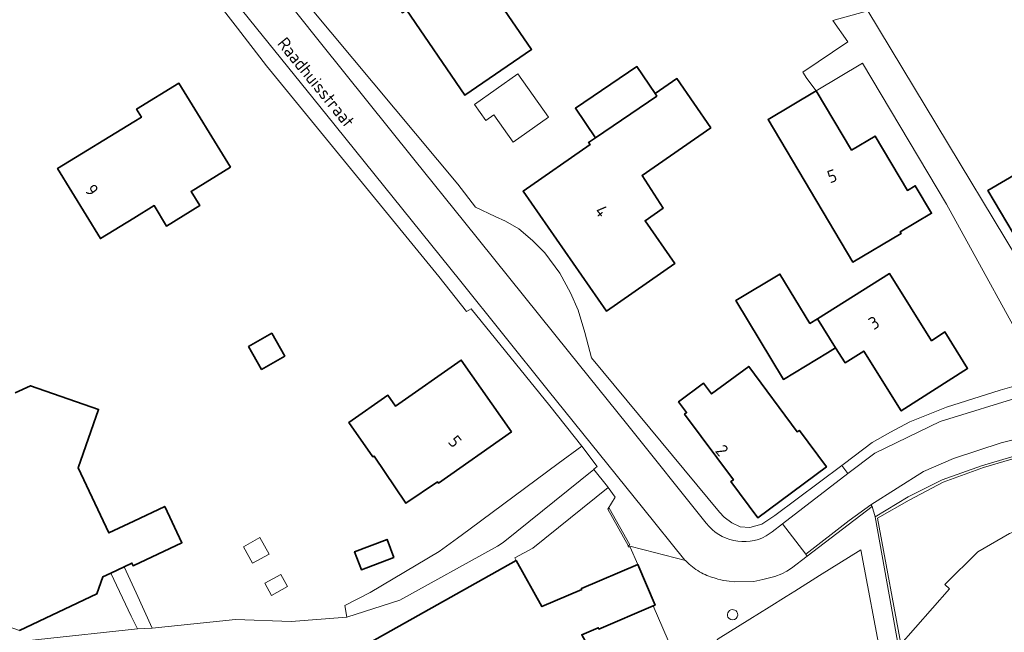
# Model space of a CAD drawing. Header units: metres. Extents: x 244832 to 245816, y 594581 to 595225.
# Tile 21 of 34: x 245484 to 245625, y 594821 to 594908. Entities that reach past the tile are written whole.
import ezdxf
from ezdxf.enums import TextEntityAlignment as Align

# ---------------------------------------------------------------- set-up
doc = ezdxf.new("R2010")
doc.units = ezdxf.units.M
for name, color, linetype, lineweight in [('B-XX-GR-GROENVOORZIENING-GV', 80, 'Continuous', 18), ('B-XX-GR-HAAG-G', 90, 'GR-HAAG1', 13), ('B-XX-IE-MEUBILAIR_WEGMEUBILAIR_BOOMKRANS-GV', 60, 'Continuous', 18), ('B-XX-OG-BEBOUWING-GV', 7, 'Continuous', 35), ('B-XX-OG-BEBOUWING-T18', 10, 'Continuous', 18), ('B-XX-OG-BEBOUWING_LAGE TRAFO-GV', 7, 'Continuous', 18), ('B-XX-OG-BEBOUWING_OVERBOUWING-GV', 7, 'Continuous', 18), ('B-XX-OG-TERREIN_ERF-GV', 7, 'Continuous', 18), ('B-XX-OG-TOPOGRAFIE-T18', 10, 'Continuous', 18), ('B-XX-RI-HWA_GOOT_LIJNGOOT-G', 150, 'Continuous', 18), ('B-XX-VH-GOOT-G', 170, 'Continuous', 18), ('B-XX-VH-VERHARDING_GESLOTEN-GV', 252, 'Continuous', 18), ('B-XX-VH-VERHARDING_OPEN-GV', 252, 'Continuous', 18), ('B-XX-VH-VERHARDING_STRAATBAKSTEEN-GV', 252, 'Continuous', 18)]:
    doc.layers.add(name, color=color, linetype=linetype, lineweight=lineweight)
doc.styles.add('NLCS-ISO-M-T18', font='NLCS-ISO.ttf', dxfattribs={"height": 1.8})
doc.linetypes.add('GR-HAAG1', pattern='A,6,[176,NLCS.SHX,S=0.125,R=0,X=0,Y=0],-2', length=8)

msp = doc.modelspace()

# ---------------------------------------------------------------- linework, layer by layer
at = {"layer": 'B-XX-GR-GROENVOORZIENING-GV', "color": 252}
for points in [[(245636.28, 594858.01), (245605.11, 594909.66), (245600.12, 594908.28), (245602.26, 594905.24), (245595.83, 594900.9), (245596.39, 594899.97), (245597.73, 594898.23), (245604.34, 594902.17), (245616.4, 594881.98), (245630.07, 594857.05)], [(245647.77, 594839.93), (245646.29, 594849.63), (245639.26, 594848.5), (245633.27, 594847.42), (245627.01, 594846.18), (245621.38, 594844.49), (245615.75, 594842.49), (245610.88, 594840.06), (245606.19, 594837.19), (245609.53, 594818.6), (245616.81, 594826.9), (245616.13, 594827.53), (245620.89, 594832.2), (245625.42, 594834.84), (245630.57, 594836.8)], [(245565.9, 594843.99), (245565.86, 594844.03), (245566.35, 594844.42), (245564.18, 594847.32), (245560.79, 594844.82), (245548.18, 594835.5), (245547.07, 594834.68), (245546.35, 594834.15), (245543.72, 594832.26), (245533.87, 594826.39), (245530.25, 594824.53), (245530.5, 594822.83), (245538.12, 594825.28), (245552.1, 594833.01), (245552.89, 594833.55)]]:
    msp.add_lwpolyline(points, close=True, dxfattribs=at)
at = {"layer": 'B-XX-GR-HAAG-G', "color": 252}
msp.add_lwpolyline([(245645.43, 594849.26), (245638.82, 594848.22), (245631.88, 594846.87), (245626.71, 594845.77), (245621.69, 594844.27), (245615.92, 594842.16), (245611.05, 594839.59), (245606.52, 594837), (245610.09, 594817.74)], dxfattribs=at)
at = {"layer": 'B-XX-IE-MEUBILAIR_WEGMEUBILAIR_BOOMKRANS-GV', "color": 252}
for points in [[(245586.46, 594823.4, 1.082462), (245585.09, 594822.85)], [(245585.09, 594822.85, 0.917282), (245586.46, 594823.4)]]:
    msp.add_lwpolyline(points, format="xyb", dxfattribs=at)
at = {"layer": 'B-XX-OG-BEBOUWING-GV', "color": 252}
for points in [[(245549.05, 594916.67), (245545.91, 594921.26), (245535.32, 594914), (245538.47, 594909.4), (245539.06, 594909.8), (245547.42, 594897.59), (245556.98, 594904.15), (245548.61, 594916.37)], [(245574.65, 594897.81), (245572.03, 594901.68), (245563.24, 594895.72), (245566.1, 594891.5), (245574.89, 594897.46)], [(245513.86, 594887.27), (245506.48, 594899.31), (245500.42, 594895.58), (245501.1, 594894.45), (245500, 594893.77), (245489.1, 594887.07), (245495.23, 594877.05), (245500, 594879.98), (245502.91, 594881.77), (245504.7, 594878.85), (245509.46, 594881.78), (245508.22, 594883.8)], [(245582.65, 594892.92), (245577.77, 594899.97), (245574.65, 594897.81), (245574.89, 594897.46), (245566.1, 594891.5), (245565.13, 594890.82), (245565.34, 594890.52), (245555.75, 594883.84), (245567.7, 594866.68), (245577.47, 594873.49), (245573.22, 594879.6), (245575.8, 594881.4), (245572.79, 594886.1)], [(245602.77, 594889.72), (245597.71, 594898.22), (245590.84, 594894.12), (245602.99, 594873.68), (245609.89, 594877.79), (245609.75, 594878.02), (245614.24, 594880.69), (245611.9, 594884.62), (245610.78, 594883.95), (245606.15, 594891.73)], [(245630.41, 594880.47), (245626.81, 594886.58), (245622.32, 594883.93), (245625.92, 594877.82), (245629.71, 594871.39), (245631.19, 594872.26), (245631.98, 594870.9), (245630.01, 594869.75), (245635.59, 594859.74), (245643.41, 594864.11), (245637.57, 594874.15), (245635.01, 594872.66), (245634.21, 594874.04)], [(245596.8, 594864.9), (245592.52, 594871.98), (245586.23, 594868.17), (245593.05, 594856.89), (245599.34, 594860.7), (245600.51, 594861.41), (245597.9, 594865.58)], [(245614.24, 594862.42), (245608.21, 594872.05), (245597.9, 594865.58), (245600.51, 594861.41), (245601.85, 594859.27), (245604.54, 594860.95), (245609.91, 594852.38), (245619.4, 594858.45), (245616.16, 594863.68)], [(245521.64, 594860.23), (245519.76, 594863.49), (245516.44, 594861.58), (245518.31, 594858.32)], [(245554.09, 594849.37), (245546.9, 594859.66), (245537.47, 594853.07), (245536.39, 594854.62), (245530.81, 594850.71), (245534.25, 594845.8), (245534.41, 594845.91), (245538.97, 594839.15), (245543.52, 594842.21), (245543.63, 594842.05)], [(245595.02, 594849.37), (245588.06, 594858.75), (245582.74, 594854.8), (245581.6, 594856.34), (245578.01, 594853.68), (245579.16, 594852.13), (245578.88, 594851.92), (245585.86, 594842.52), (245585.51, 594842.27), (245589.36, 594837.08), (245599.19, 594844.38), (245595.33, 594849.59)], [(245537.26, 594831.38), (245536.27, 594833.97), (245531.62, 594832.21), (245532.61, 594829.62)], [(245574.39, 594824.45), (245574.65, 594824.56), (245572.17, 594830.39), (245564.11, 594826.95), (245564.16, 594826.82), (245558.45, 594824.36), (245554.74, 594830.96), (245520.83, 594811.92), (245535.24, 594786.26), (245535.27, 594786.28), (245571.87, 594806.86), (245568.73, 594812.44), (245568.57, 594812.34), (245564.16, 594820.32), (245566.51, 594821.33), (245566.6, 594821.12)]]:
    msp.add_lwpolyline(points, close=True, dxfattribs=at)
msp.add_lwpolyline([(245483.64, 594820.94), (245494.73, 594826.19), (245495.57, 594828.61), (245496.73, 594829.16), (245498.61, 594830.05), (245499.73, 594830.58), (245499.9, 594830.2), (245500, 594830.25), (245506.89, 594833.5), (245504.44, 594838.7), (245500, 594836.6), (245496.44, 594834.91), (245492.05, 594844.24), (245494.96, 594852.6), (245485.2, 594855.97), (245483.01, 594854.94)], dxfattribs=at)
at = {"layer": 'B-XX-OG-BEBOUWING_LAGE TRAFO-GV', "color": 252}
for points in [[(245515.73, 594832.93), (245517.03, 594830.58), (245519.39, 594831.88), (245518.08, 594834.24)], [(245522.04, 594827.21), (245521.08, 594828.94), (245518.76, 594827.71), (245519.71, 594825.92)]]:
    msp.add_lwpolyline(points, close=True, dxfattribs=at)
at = {"layer": 'B-XX-OG-BEBOUWING_OVERBOUWING-GV', "color": 252}
msp.add_lwpolyline([(245554.98, 594900.64), (245548.8, 594896.26), (245550.43, 594893.96), (245551.58, 594894.78), (245554.33, 594890.88), (245559.37, 594894.45)], close=True, dxfattribs=at)
at = {"layer": 'B-XX-OG-TERREIN_ERF-GV', "color": 252}
for points in [[(245547.42, 594897.59), (245539.06, 594909.8), (245538.47, 594909.4), (245535.32, 594914), (245545.91, 594921.26), (245549.05, 594916.67), (245548.61, 594916.37), (245556.98, 594904.15)], [(245572.79, 594886.1), (245575.8, 594881.4), (245573.22, 594879.6), (245577.47, 594873.49), (245567.7, 594866.68), (245555.75, 594883.84), (245565.34, 594890.52), (245565.13, 594890.82), (245566.1, 594891.5), (245563.24, 594895.72), (245572.03, 594901.68), (245574.65, 594897.81), (245577.77, 594899.97), (245582.65, 594892.92)], [(245559.37, 594894.45), (245554.33, 594890.88), (245551.58, 594894.78), (245550.43, 594893.96), (245548.8, 594896.26), (245554.98, 594900.64)], [(245489.1, 594887.07), (245500, 594893.77), (245501.1, 594894.45), (245500.42, 594895.58), (245506.48, 594899.31), (245513.86, 594887.27), (245508.22, 594883.8), (245509.46, 594881.78), (245504.7, 594878.85), (245502.91, 594881.77), (245500, 594879.98), (245495.23, 594877.05)], [(245606.15, 594891.73), (245610.78, 594883.95), (245611.9, 594884.62), (245614.24, 594880.69), (245609.75, 594878.02), (245609.89, 594877.79), (245602.99, 594873.68), (245590.84, 594894.12), (245597.71, 594898.22), (245602.77, 594889.72)], [(245634.21, 594874.04), (245635.01, 594872.66), (245637.57, 594874.15), (245643.41, 594864.11), (245635.59, 594859.74), (245630.01, 594869.75), (245631.98, 594870.9), (245631.19, 594872.26), (245629.71, 594871.39), (245625.92, 594877.82), (245622.32, 594883.93), (245626.81, 594886.58), (245630.41, 594880.47)], [(245596.8, 594864.9), (245597.9, 594865.58), (245608.21, 594872.05), (245614.24, 594862.42), (245616.16, 594863.68), (245619.4, 594858.45), (245609.91, 594852.38), (245604.54, 594860.95), (245601.85, 594859.27), (245600.51, 594861.41), (245599.34, 594860.7), (245593.05, 594856.89), (245586.23, 594868.17), (245592.52, 594871.98)], [(245516.44, 594861.58), (245519.76, 594863.49), (245521.64, 594860.23), (245518.31, 594858.32)], [(245530.81, 594850.71), (245536.39, 594854.62), (245537.47, 594853.07), (245546.9, 594859.66), (245554.09, 594849.37), (245543.63, 594842.05), (245543.52, 594842.21), (245538.97, 594839.15), (245534.41, 594845.91), (245534.25, 594845.8)], [(245595.02, 594849.37), (245595.33, 594849.59), (245599.19, 594844.38), (245589.36, 594837.08), (245585.51, 594842.27), (245585.86, 594842.52), (245578.88, 594851.92), (245579.16, 594852.13), (245578.01, 594853.68), (245581.6, 594856.34), (245582.74, 594854.8), (245588.06, 594858.75)], [(245570.84, 594833.07), (245570.81, 594833.08), (245567.87, 594838.3), (245568.93, 594840.02), (245567.95, 594841.39), (245557.16, 594832.74), (245554.55, 594831.31), (245554.74, 594830.96), (245558.45, 594824.36), (245564.16, 594826.82), (245564.11, 594826.95), (245572.17, 594830.39), (245571.07, 594832.85), (245570.81, 594832.91)], [(245470.74, 594836.48), (245464.7, 594827.49), (245468.66, 594819.1), (245468.73, 594818.88), (245468.82, 594818.68), (245468.95, 594818.49), (245469.1, 594818.32), (245469.27, 594818.18), (245469.46, 594818.06), (245469.67, 594817.97), (245469.88, 594817.91), (245470.11, 594817.88), (245470.24, 594817.88), (245470.37, 594817.89), (245486.36, 594819.62), (245500.53, 594821.15), (245499.65, 594822.99), (245496.73, 594829.16), (245495.57, 594828.61), (245494.73, 594826.19), (245483.64, 594820.94), (245476.37, 594823.45), (245471.03, 594834.81), (245471.48, 594836.1)], [(245518.08, 594834.24), (245519.39, 594831.88), (245517.03, 594830.58), (245515.73, 594832.93)], [(245531.62, 594832.21), (245536.27, 594833.97), (245537.26, 594831.38), (245532.61, 594829.62)], [(245521.08, 594828.94), (245522.04, 594827.21), (245519.71, 594825.92), (245518.76, 594827.71)], [(245574.39, 594824.45), (245566.6, 594821.12), (245566.51, 594821.33), (245564.16, 594820.32), (245568.57, 594812.34), (245568.73, 594812.44), (245571.87, 594806.86), (245572.99, 594807.4), (245578.85, 594814.14), (245577.92, 594816.28)]]:
    msp.add_lwpolyline(points, close=True, dxfattribs=at)
for points in [[(245483.01, 594854.94), (245485.2, 594855.97), (245494.96, 594852.6), (245492.05, 594844.24), (245496.44, 594834.91), (245500, 594836.6), (245504.44, 594838.7), (245506.89, 594833.5), (245500, 594830.25), (245499.9, 594830.2), (245499.73, 594830.58), (245498.61, 594830.05), (245500.34, 594826.3), (245502.65, 594821.28), (245514.55, 594822.52), (245522.53, 594822.22), (245530.5, 594822.83), (245530.25, 594824.53), (245533.87, 594826.39), (245543.72, 594832.26), (245546.35, 594834.15), (245547.07, 594834.68), (245548.18, 594835.5), (245560.79, 594844.82), (245564.18, 594847.32), (245559.6, 594853.08), (245548.33, 594866.98), (245547.64, 594866.63), (245543.69, 594871.62), (245532.33, 594885.52), (245519.02, 594901.78), (245514.85, 594907.17), (245510.72, 594912.6)], [(245525.3, 594910.1), (245546.39, 594884.87), (245548.93, 594881.57), (245551.77, 594880.23), (245553.25, 594879.53), (245555.15, 594878.43), (245557.08, 594876.8), (245558.85, 594875.01), (245561, 594872.09), (245562.55, 594869.27), (245563.64, 594866.8), (245564.61, 594863.62), (245565.57, 594859.98), (245583.86, 594837.85), (245584.55, 594837.14), (245585.66, 594836.34), (245586.86, 594835.79), (245588.24, 594835.69), (245589.92, 594836.14), (245591.81, 594837.41), (245601.4, 594844.54), (245601.78, 594844.82), (245605.73, 594847.87), (245608.34, 594849.32), (245611.13, 594850.8), (245616.38, 594852.89), (245624.07, 594855.35), (245630.07, 594857.05), (245616.4, 594881.98), (245604.34, 594902.17), (245597.73, 594898.23), (245596.39, 594899.97), (245595.83, 594900.9), (245602.26, 594905.24), (245600.12, 594908.28), (245605.11, 594909.66), (245636.28, 594858.01)], [(245625.42, 594834.84), (245620.89, 594832.2), (245616.13, 594827.53), (245616.81, 594826.9), (245609.53, 594818.6), (245612.62, 594801.48), (245613.87, 594794.51), (245610.49, 594792.42), (245616.31, 594782.47), (245611.74, 594779.79), (245611.31, 594780.54), (245605.93, 594777.38), (245606.06, 594777.15), (245609.17, 594771.69), (245619.18, 594777.56), (245629.46, 594759.99)]]:
    msp.add_lwpolyline(points, dxfattribs=at)
at = {"layer": 'B-XX-RI-HWA_GOOT_LIJNGOOT-G', "color": 252}
for points in [[(245570.81, 594833.08), (245571.03, 594833.19), (245568.07, 594838.43), (245567.87, 594838.3)], [(245567.87, 594838.3), (245570.81, 594833.08)]]:
    msp.add_lwpolyline(points, dxfattribs=at)
at = {"layer": 'B-XX-VH-GOOT-G', "color": 252}
msp.add_lwpolyline([(245596.25, 594831.85), (245602.45, 594836.69), (245605.54, 594838.94)], dxfattribs=at)
at = {"layer": 'B-XX-VH-VERHARDING_GESLOTEN-GV', "color": 252}
msp.add_lwpolyline([(245627.55, 594854.6), (245615.46, 594850.85), (245606.1, 594846.34), (245602.26, 594843.39), (245592.88, 594836.18), (245596.25, 594831.85), (245596.45, 594831.59), (245605.73, 594838.7), (245605.54, 594838.94), (245613.1, 594843.72), (245617.4, 594845.54), (245624.2, 594847.8), (245631.29, 594849.55)], dxfattribs=at)
at = {"layer": 'B-XX-VH-VERHARDING_OPEN-GV', "color": 252}
for points in [[(245581.98, 594836.31), (245570.74, 594850.33), (245562.25, 594860.88), (245547.42, 594879.38), (245540.13, 594888.43), (245526.73, 594905.09), (245516.4, 594918.11), (245513.77, 594921.46), (245513.16, 594922.29), (245512.56, 594923.1), (245511.47, 594924.76), (245510.98, 594925.58), (245510.44, 594926.53)], [(245510.44, 594926.53), (245510.98, 594925.58), (245511.47, 594924.76), (245512.56, 594923.1), (245513.16, 594922.29), (245513.77, 594921.46), (245516.4, 594918.11), (245526.73, 594905.09), (245540.13, 594888.43), (245547.42, 594879.38), (245562.25, 594860.88), (245570.74, 594850.33), (245581.98, 594836.31)], [(245510.72, 594912.6), (245514.85, 594907.17), (245519.02, 594901.78), (245532.33, 594885.52), (245543.69, 594871.62), (245547.64, 594866.63), (245548.33, 594866.98), (245559.6, 594853.08), (245564.18, 594847.32), (245566.35, 594844.42), (245565.86, 594844.03), (245565.9, 594843.99), (245567.84, 594841.56), (245567.95, 594841.39), (245568.93, 594840.02), (245567.87, 594838.3), (245570.81, 594833.08), (245570.84, 594833.07), (245573.11, 594832.46), (245578.99, 594830.94), (245578.93, 594830.99), (245572.86, 594838.55), (245559.32, 594855.32), (245546.63, 594871.15), (245527.65, 594894.74), (245515.59, 594909.66)], [(245515.59, 594909.66), (245527.65, 594894.74), (245546.63, 594871.15), (245559.32, 594855.32), (245572.86, 594838.55), (245578.93, 594830.99), (245578.99, 594830.94), (245579.52, 594830.41)], [(245590.57, 594834.46), (245591.42, 594835.06), (245592.88, 594836.18), (245602.26, 594843.39), (245601.4, 594844.54), (245591.81, 594837.41), (245589.92, 594836.14), (245588.24, 594835.69), (245586.86, 594835.79), (245585.66, 594836.34), (245584.55, 594837.14), (245583.86, 594837.85), (245565.57, 594859.98), (245564.61, 594863.62), (245563.64, 594866.8), (245562.55, 594869.27), (245561, 594872.09), (245558.85, 594875.01), (245557.08, 594876.8), (245555.15, 594878.43), (245553.25, 594879.53), (245551.77, 594880.23), (245548.93, 594881.57), (245546.39, 594884.87), (245525.3, 594910.1)], [(245630.07, 594857.05), (245624.07, 594855.35), (245616.38, 594852.89), (245611.13, 594850.8), (245608.34, 594849.32), (245605.73, 594847.87), (245601.78, 594844.82), (245601.4, 594844.54), (245602.26, 594843.39), (245606.1, 594846.34), (245615.46, 594850.85), (245627.55, 594854.6)], [(245631.29, 594849.55), (245624.2, 594847.8), (245617.4, 594845.54), (245613.1, 594843.72), (245605.54, 594838.94), (245605.73, 594838.7), (245606.19, 594837.19), (245610.88, 594840.06), (245615.75, 594842.49), (245621.38, 594844.49), (245627.01, 594846.18)], [(245609.53, 594818.6), (245606.19, 594837.19), (245605.73, 594838.7), (245596.45, 594831.59), (245594.17, 594829.84), (245593.5, 594829.4), (245592.81, 594829.04), (245591.81, 594828.66), (245590.09, 594828.21), (245588.77, 594827.95), (245586.07, 594827.89), (245585.27, 594827.98)], [(245585.27, 594827.98), (245586.07, 594827.89), (245588.77, 594827.95), (245590.09, 594828.21), (245591.81, 594828.66), (245592.81, 594829.04), (245593.5, 594829.4), (245594.17, 594829.84), (245596.45, 594831.59), (245596.25, 594831.85), (245592.88, 594836.18), (245591.42, 594835.06), (245590.57, 594834.46)], [(245579.52, 594830.41), (245578.99, 594830.94), (245573.11, 594832.46), (245570.84, 594833.07), (245570.81, 594832.91), (245571.07, 594832.85), (245572.17, 594830.39), (245574.65, 594824.56), (245574.39, 594824.45), (245577.92, 594816.28), (245578.85, 594814.14), (245583.69, 594819.72), (245588.21, 594822.55), (245590.98, 594824.28), (245593.43, 594825.81), (245594.66, 594826.58)], [(245594.66, 594826.58), (245598.19, 594828.79), (245604.11, 594832.49), (245610.11, 594800.6)]]:
    msp.add_lwpolyline(points, dxfattribs=at)
for points in [[(245590.57, 594834.46, -0.366602), (245581.98, 594836.31)], [(245581.98, 594836.31, 0.366602), (245590.57, 594834.46)], [(245581.55, 594829.04, -0.042617), (245579.52, 594830.41)], [(245579.52, 594830.41, 0.042617), (245581.55, 594829.04)], [(245583.66, 594828.29, -0.03689), (245581.55, 594829.04)], [(245581.55, 594829.04, 0.03689), (245583.66, 594828.29)], [(245585.27, 594827.98, -0.062558), (245583.66, 594828.29)], [(245583.66, 594828.29, 0.062558), (245585.27, 594827.98)]]:
    msp.add_lwpolyline(points, format="xyb", dxfattribs=at)
for points in [[(245578.85, 594814.14), (245572.99, 594807.4), (245584.9, 594785.05), (245599.8, 594794.23), (245605.13, 594797.49), (245608.01, 594799.27), (245610.11, 594800.6), (245604.11, 594832.49), (245598.19, 594828.79), (245594.66, 594826.58), (245593.43, 594825.81), (245590.98, 594824.28), (245588.21, 594822.55), (245583.69, 594819.72)], [(245498.61, 594830.05), (245496.73, 594829.16), (245499.65, 594822.99), (245500.53, 594821.15), (245502.65, 594821.28), (245500.34, 594826.3)]]:
    msp.add_lwpolyline(points, close=True, dxfattribs=at)
at = {"layer": 'B-XX-VH-VERHARDING_STRAATBAKSTEEN-GV', "color": 252}
msp.add_lwpolyline([(245520.83, 594811.92), (245554.74, 594830.96), (245554.55, 594831.31), (245557.16, 594832.74), (245567.95, 594841.39), (245567.84, 594841.56), (245565.9, 594843.99), (245552.89, 594833.55), (245552.1, 594833.01), (245538.12, 594825.28), (245530.5, 594822.83), (245522.53, 594822.22), (245514.55, 594822.52), (245502.65, 594821.28), (245500.53, 594821.15), (245486.36, 594819.62)], dxfattribs=at)

# ---------------------------------------------------------------- texts
at = {"layer": 'B-XX-OG-BEBOUWING-T18', "color": 252, "style": 'NLCS-ISO-M-T18'}
for s, rotation, p in [('5', 17.7, (245600, 594886)), ('9', 308.1, (245494, 594884)), ('4', 309.2, (245567, 594881)), ('3', 32, (245606, 594865)), ('5', 309.2, (245546, 594848)), ('2', 309.2, (245584.23, 594846.73))]:
    msp.add_text(s, height=1.8, rotation=rotation, dxfattribs=at).set_placement(p, align=Align.MIDDLE_CENTER)
at = {"layer": 'B-XX-OG-TOPOGRAFIE-T18', "color": 252, "style": 'NLCS-ISO-M-T18'}
msp.add_text('Raadhuisstraat', height=1.8, rotation=309.2, dxfattribs=at).set_placement((245526.11, 594899.43), align=Align.MIDDLE_CENTER)

doc.saveas('drawing.dxf')
